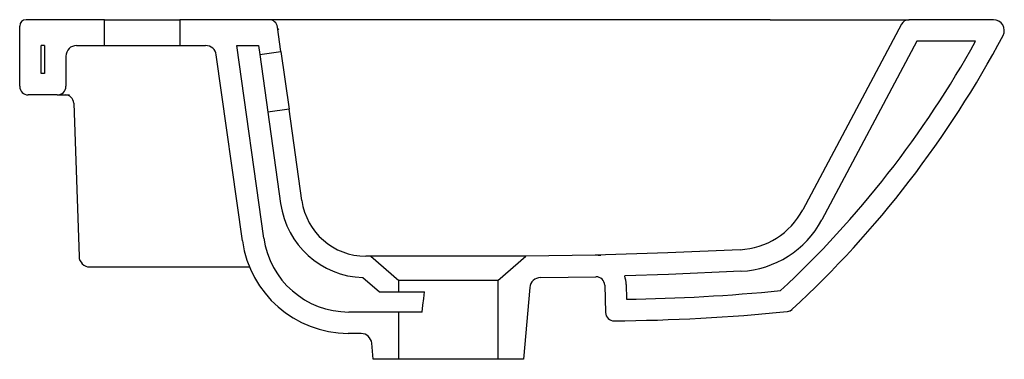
# Model space of a CAD drawing. Header units: millimetres. Extents: x 4764.325 to 4764.783, y 2387.084 to 2387.242.
import ezdxf

# ---------------------------------------------------------------- set-up
doc = ezdxf.new("R2010")
doc.units = ezdxf.units.MM
doc.layers.add('SANINDUSA', color=3, linetype='Continuous')

msp = doc.modelspace()

# ---------------------------------------------------------------- linework, layer by layer
at = {"layer": 'SANINDUSA'}
for p, q in [((4764.364403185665, 2387.242483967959), (4764.327887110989, 2387.242483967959)), ((4764.364403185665, 2387.242385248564), (4764.36430446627, 2387.242483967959)), ((4764.364403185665, 2387.230483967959), (4764.364403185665, 2387.242483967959)), ((4764.364403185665, 2387.242483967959), (4764.399403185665, 2387.242483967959)), ((4764.399403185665, 2387.242483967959), (4764.399403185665, 2387.230483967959)), ((4764.440926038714, 2387.242483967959), (4764.399403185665, 2387.242483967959)), ((4764.475943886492, 2387.242483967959), (4764.441101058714, 2387.242483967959)), ((4764.674147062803, 2387.242483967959), (4764.475943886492, 2387.242483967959)), ((4764.709357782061, 2387.242483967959), (4764.738857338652, 2387.242483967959)), ((4764.778180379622, 2387.242483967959), (4764.738806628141, 2387.242483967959)), ((4764.324887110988, 2387.211483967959), (4764.324887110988, 2387.239483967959)), ((4764.446487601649, 2387.227652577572), (4764.444887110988, 2387.239040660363)), ((4764.73527483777, 2387.24036185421), (4764.689376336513, 2387.154039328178)), ((4764.742411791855, 2387.232483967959), (4764.698205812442, 2387.14934461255)), ((4764.769785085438, 2387.232483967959), (4764.742411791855, 2387.232483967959)), ((4764.782599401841, 2387.23514468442), (4764.78258478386, 2387.235139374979)), ((4764.336387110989, 2387.230483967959), (4764.334887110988, 2387.230483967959)), ((4764.334887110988, 2387.217483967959), (4764.334887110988, 2387.230483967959)), ((4764.336387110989, 2387.230483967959), (4764.336387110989, 2387.217483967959)), ((4764.351387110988, 2387.230483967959), (4764.364403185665, 2387.230483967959)), ((4764.364403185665, 2387.230483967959), (4764.399403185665, 2387.230483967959)), ((4764.399403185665, 2387.230483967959), (4764.411448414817, 2387.230483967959)), ((4764.43848095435, 2387.140916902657), (4764.425893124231, 2387.230483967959)), ((4764.425893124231, 2387.230483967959), (4764.435991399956, 2387.230483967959)), ((4764.435991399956, 2387.230483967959), (4764.436584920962, 2387.226260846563)), ((4764.436584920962, 2387.226260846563), (4764.446487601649, 2387.227652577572)), ((4764.446487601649, 2387.227652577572), (4764.450245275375, 2387.200915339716)), ((4764.346387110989, 2387.225483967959), (4764.346387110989, 2387.211483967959)), ((4764.428575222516, 2387.139546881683), (4764.41639975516, 2387.226179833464)), ((4764.436584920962, 2387.226260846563), (4764.440342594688, 2387.199523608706)), ((4764.336387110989, 2387.217483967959), (4764.334887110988, 2387.217483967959)), ((4764.342387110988, 2387.207483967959), (4764.328887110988, 2387.207483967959)), ((4764.342387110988, 2387.207483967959), (4764.344998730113, 2387.207483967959)), ((4764.344998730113, 2387.207483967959), (4764.348037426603, 2387.207483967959)), ((4764.350021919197, 2387.203623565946), (4764.352512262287, 2387.132309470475)), ((4764.450245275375, 2387.200915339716), (4764.440342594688, 2387.199523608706)), ((4764.440342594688, 2387.199523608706), (4764.44633058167, 2387.15691686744)), ((4764.456233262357, 2387.15830859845), (4764.450245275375, 2387.200915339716)), ((4764.488403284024, 2387.132484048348), (4764.485943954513, 2387.132483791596)), ((4764.488403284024, 2387.132484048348), (4764.501403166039, 2387.121183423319)), ((4764.54740320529, 2387.121183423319), (4764.560403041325, 2387.132484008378)), ((4764.357509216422, 2387.127483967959), (4764.431848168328, 2387.127483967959)), ((4764.484640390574, 2387.122504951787), (4764.492315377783, 2387.115833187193)), ((4764.567297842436, 2387.122486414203), (4764.593109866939, 2387.122868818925)), ((4764.547403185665, 2387.121183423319), (4764.501403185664, 2387.121183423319)), ((4764.501403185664, 2387.115833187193), (4764.501403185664, 2387.121183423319)), ((4764.547403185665, 2387.121183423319), (4764.547403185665, 2387.084483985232)), ((4764.56232865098, 2387.117922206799), (4764.559403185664, 2387.084483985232)), ((4764.597204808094, 2387.118974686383), (4764.597537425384, 2387.106272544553)), ((4764.607201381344, 2387.119236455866), (4764.607379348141, 2387.112440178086)), ((4764.492315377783, 2387.115833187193), (4764.501403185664, 2387.115833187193)), ((4764.501403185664, 2387.115833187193), (4764.513345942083, 2387.115833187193)), ((4764.501403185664, 2387.106483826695), (4764.4780916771, 2387.106483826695)), ((4764.512229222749, 2387.106483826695), (4764.501403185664, 2387.106483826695)), ((4764.501403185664, 2387.084483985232), (4764.501403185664, 2387.106483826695)), ((4764.483773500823, 2387.096484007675), (4764.477703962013, 2387.096507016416)), ((4764.489403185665, 2387.084483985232), (4764.48875263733, 2387.091919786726)), ((4764.501403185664, 2387.084483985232), (4764.489403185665, 2387.084483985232)), ((4764.547403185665, 2387.084483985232), (4764.501403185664, 2387.084483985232)), ((4764.559403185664, 2387.084483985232), (4764.547403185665, 2387.084483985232))]:
    msp.add_line(p, q, dxfattribs=at)
for points in [[(4764.67414879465, 2387.242483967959), (4764.674148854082, 2387.242483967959), (4764.678362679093, 2387.242480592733), (4764.68255323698, 2387.242466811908), (4764.682553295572, 2387.242466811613)], [(4764.682552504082, 2387.242466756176), (4764.687552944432, 2387.242449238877), (4764.692521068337, 2387.242456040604), (4764.692521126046, 2387.242456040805)], [(4764.692521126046, 2387.242456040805), (4764.692521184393, 2387.242456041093), (4764.696781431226, 2387.242458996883), (4764.701007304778, 2387.242467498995), (4764.70935774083, 2387.242483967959), (4764.709357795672, 2387.242483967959)], [(4764.44500809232, 2387.238179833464), (4764.445132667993, 2387.238212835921), (4764.445563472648, 2387.237941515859)], [(4764.660165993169, 2387.135462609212), (4764.626489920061, 2387.133958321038), (4764.592793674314, 2387.132864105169), (4764.560403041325, 2387.132484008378)], [(4764.560403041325, 2387.132484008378), (4764.560036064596, 2387.13248424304), (4764.558911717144, 2387.132484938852), (4764.556737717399, 2387.132486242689), (4764.553569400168, 2387.132488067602), (4764.549673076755, 2387.13249003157), (4764.544936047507, 2387.13249200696), (4764.539758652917, 2387.132493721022), (4764.533989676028, 2387.132495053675), (4764.528115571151, 2387.132495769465), (4764.521965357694, 2387.132495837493), (4764.516056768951, 2387.132495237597), (4764.510218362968, 2387.132494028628), (4764.504939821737, 2387.132492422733), (4764.500069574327, 2387.132490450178), (4764.496015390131, 2387.132488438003), (4764.49266148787, 2387.132486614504), (4764.490288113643, 2387.132485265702), (4764.488828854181, 2387.132484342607), (4764.488403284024, 2387.132484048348)], [(4764.660612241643, 2387.125472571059), (4764.626875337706, 2387.123965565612), (4764.606485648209, 2387.123303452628)], [(4764.512229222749, 2387.106483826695), (4764.51259735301, 2387.109699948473), (4764.512969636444, 2387.112816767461), (4764.513345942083, 2387.115833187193)], [(4764.682067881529, 2387.106689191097), (4764.682113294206, 2387.1066937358), (4764.682166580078, 2387.106699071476), (4764.682226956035, 2387.106705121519)]]:
    msp.add_lwpolyline(points, dxfattribs=at)
for centre, radius, start, end in [((4764.327887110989, 2387.239483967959), 0.00299999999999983, 90, 180), ((4764.440926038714, 2387.238483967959), 0.004000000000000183, 8.000000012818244, 90), ((4764.738806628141, 2387.238483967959), 0.004000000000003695, 90, 152.0000000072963), ((4764.778180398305, 2387.237483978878), 0.004999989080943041, 332.1045316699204, 90.00021406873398), ((4764.360419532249, 2387.459018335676), 0.467865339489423, 312.9278422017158, 331.0407720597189), ((4764.360419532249, 2387.459018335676), 0.4778653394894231, 312.6888341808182, 332.0638752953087), ((4764.351387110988, 2387.225483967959), 0.005, 90, 180), ((4764.411448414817, 2387.225483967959), 0.005000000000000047, 8.000000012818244, 90), ((4764.328887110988, 2387.211483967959), 0.004000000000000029, 180, 270), ((4764.342387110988, 2387.211483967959), 0.004000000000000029, 270, 0), ((4764.346024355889, 2387.203483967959), 0.004, 2.000000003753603, 90), ((4764.485941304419, 2387.162483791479), 0.02999999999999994, 188.0000000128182, 270.0050613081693), ((4764.485941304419, 2387.162483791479), 0.0399999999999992, 188.0000000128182, 268.1362495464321), ((4764.658446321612, 2387.170420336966), 0.03500000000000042, 272.8162745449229, 332.0000000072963), ((4764.658446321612, 2387.170420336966), 0.04500000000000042, 272.8162745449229, 332.0000000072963), ((4764.4780916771, 2387.146483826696), 0.0400000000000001, 188.0000000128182, 270), ((4764.478088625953, 2387.146505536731), 0.05000000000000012, 188.0000000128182, 269.5592032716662), ((4764.357509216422, 2387.132483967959), 0.005000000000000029, 182.0000000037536, 270), ((4764.593206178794, 2387.11886997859), 0.01400000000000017, 81.3529128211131, 91.37969903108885), ((4764.567309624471, 2387.117486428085), 0.005000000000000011, 90.13501230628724, 175.0000000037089), ((4764.593206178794, 2387.11886997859), 0.004000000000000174, 1.49999999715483, 91.37969903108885), ((4764.593206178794, 2387.11886997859), 0.01400000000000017, 1.49999999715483, 18.46206538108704), ((4764.595192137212, 2387.975019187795), 0.8626651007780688, 270.8094670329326, 275.5798623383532), ((4764.681669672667, 2387.110669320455), 0.003999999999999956, 275.7133856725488, 313.4407051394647), ((4764.681827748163, 2387.110685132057), 0.003999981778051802, 277.1662708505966, 312.0284395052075), ((4764.601536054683, 2387.106377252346), 0.003999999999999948, 181.4999999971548, 270.4184385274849), ((4764.595192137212, 2387.975019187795), 0.8726651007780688, 270.4184385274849, 275.7133856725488), ((4764.483771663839, 2387.091484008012), 0.00499999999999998, 4.999999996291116, 89.97894971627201)]:
    msp.add_arc(centre, radius, start, end, dxfattribs=at)

doc.saveas('drawing.dxf')
